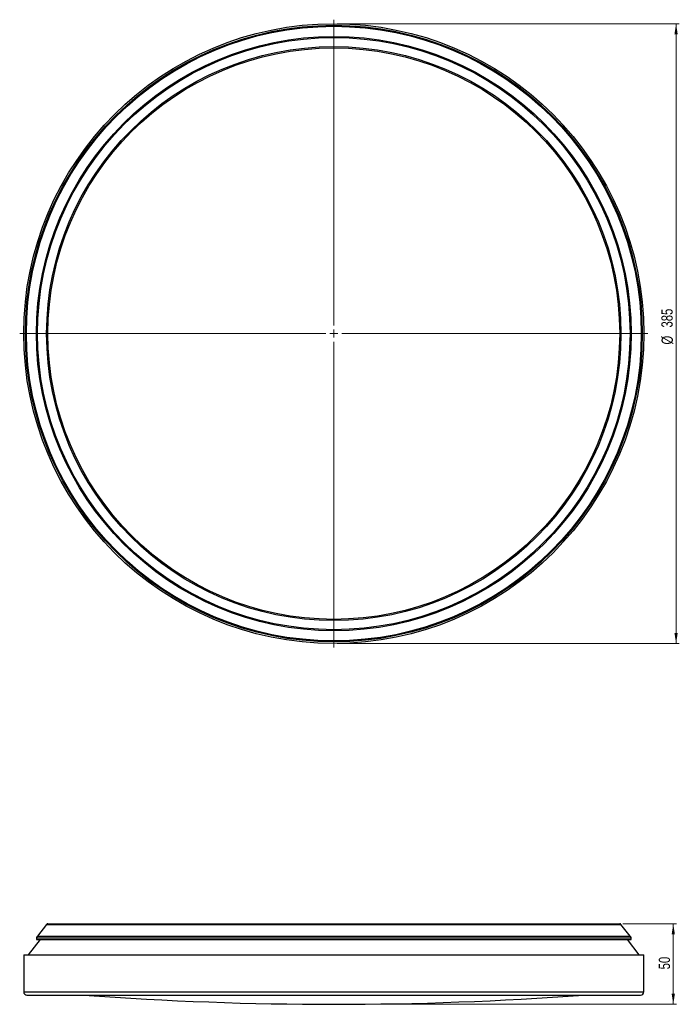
# Model space of a CAD drawing. Header units: millimetres. Extents: x 569 to 774, y 372 to 678.
import ezdxf

# ---------------------------------------------------------------- set-up
doc = ezdxf.new("R2010")
doc.units = ezdxf.units.MM
doc.header["$PDSIZE"] = -1
doc.styles.add('SLDTEXTSTYLE0', font='TXT', dxfattribs={"width": 0.75})
doc.dimstyles.new('SLDDIMSTYLE0', dxfattribs={"dimtxt": 3.5, "dimasz": 3.302, "dimexe": 0, "dimexo": 0.0625, "dimgap": 0.875, "dimtad": 1, "dimdec": 0, "dimlfac": 2, "dimrnd": 1e-09, "dimzin": 12, "dimdsep": 46, "dimtxsty": 'SLDTEXTSTYLE0', "dimsah": 1, "dimcen": 0.09, "dimadec": 0, "dimazin": 3, "dimtfac": 1, "dimtdec": 0, "dimtofl": 0, "dimtmove": 0, "dimatfit": 3, "dimfxl": 0, "dimfrac": 2, "dimtolj": 1, "dimtzin": 12, "dimarcsym": 0})

# ---------------------------------------------------------------- blocks, each defined once
blk = doc.blocks.new('_D')
at = {"color": 7, "linetype": 'Continuous', "lineweight": 0}
for p, q in [((756.24, 397.44), (772.88, 397.44)), ((771.88, 372.44), (771.88, 397.44)), ((667.5, 372.44), (772.88, 372.44))]:
    blk.add_line(p, q, dxfattribs=at)
at = {"color": 7, "linetype": 'Continuous', "lineweight": 18}
for points in [[(771.88, 397.44), (771.37, 394.14), (772.39, 394.14)], [(771.88, 372.44), (772.39, 375.74), (771.37, 375.74)]]:
    blk.add_solid(points, dxfattribs=at)
at = {"color": 7, "linetype": 'Continuous', "lineweight": 18, "insert": (767.37, 383.3), "char_height": 3.5, "attachment_point": 1, "rotation": 90, "style": 'SLDTEXTSTYLE0'}
blk.add_mtext('50', dxfattribs=at)
blk = doc.blocks.new('_D_1')
at = {"color": 7, "linetype": 'Continuous', "lineweight": 0}
for p, q in [((667.5, 676.99), (773.75, 676.99)), ((772.75, 676.99), (772.75, 484.49)), ((667.5, 484.49), (773.75, 484.49))]:
    blk.add_line(p, q, dxfattribs=at)
at = {"color": 7, "linetype": 'Continuous', "lineweight": 18}
for points in [[(772.75, 676.99), (772.24, 673.69), (773.26, 673.69)], [(772.75, 484.49), (773.26, 487.79), (772.24, 487.79)]]:
    blk.add_solid(points, dxfattribs=at)
at = {"color": 7, "linetype": 'Continuous', "lineweight": 18, "char_height": 3.5, "attachment_point": 1, "rotation": 90, "style": 'SLDTEXTSTYLE0'}
for s, insert in [('385', (768.18, 582.63)), ('%%c', (768.24, 577.35))]:
    blk.add_mtext(s, dxfattribs=dict(at, insert=insert))
blk = doc.blocks.new('SW_CENTERMARKSYMBOL_0')
at = {"color": 0, "linetype": 'Continuous', "lineweight": 18}
for p, q in [((0, 2.5), (0, 97.5)), ((-2.5, 0), (-97.5, 0)), ((0, 0), (-1.25, 0)), ((0, 0), (0, 1.25)), ((0, 0), (0, -1.25)), ((0, 0), (1.25, 0)), ((2.5, 0), (97.5, 0)), ((0, -2.5), (0, -97.5))]:
    blk.add_line(p, q, dxfattribs=at)

msp = doc.modelspace()

# ---------------------------------------------------------------- linework, layer by layer
at = {"color": 7, "linetype": 'Continuous', "lineweight": 25}
for p, q in [((577.36, 397.24), (574.54, 393.56)), ((577.76, 397.44), (666.5, 397.44)), ((666.5, 397.44), (755.24, 397.44)), ((758.45, 393.56), (755.63, 397.24)), ((575.34, 392.61), (571.66, 387.81)), ((574.19, 393.06), (574.19, 392.61)), ((574.19, 392.61), (666.5, 392.61)), ((574.54, 393.56), (666.5, 393.56)), ((666.5, 393.56), (758.45, 393.56)), ((666.5, 392.61), (758.8, 392.61)), ((761.34, 387.81), (757.66, 392.61)), ((758.8, 392.61), (758.8, 393.06)), ((570.25, 387.81), (570.25, 376.31)), ((570.25, 387.81), (666.5, 387.81)), ((666.5, 387.81), (762.75, 387.81)), ((762.75, 376.31), (762.75, 387.81)), ((571.25, 375.31), (666.5, 375.31)), ((666.5, 375.31), (761.75, 375.31))]:
    msp.add_line(p, q, dxfattribs=at)
at = {"color": 8, "linetype": 'Continuous', "lineweight": 25}
for p, q in [((577.36, 397.24), (666.5, 397.24)), ((666.5, 397.24), (755.63, 397.24)), ((574.19, 393.06), (666.5, 393.06)), ((666.5, 393.06), (758.8, 393.06)), ((570.25, 376.31), (666.5, 376.31)), ((666.5, 376.31), (762.75, 376.31))]:
    msp.add_line(p, q, dxfattribs=at)
at = {"color": 7, "linetype": 'Continuous', "lineweight": 25}
for radius in [96.25, 95.75, 95.44, 92.3, 91.96, 89.14, 88.74]:
    msp.add_circle((666.5, 580.74), radius, dxfattribs=at)
for centre, radius, start, end in [((577.76, 396.94), 0.5, 90, 142.5432), ((755.24, 396.94), 0.5, 37.4568, 90), ((574.69, 393.06), 0.5, 90, 180), ((758.3, 393.06), 0.5, 0, 90), ((571.25, 376.31), 1, 180, 270), ((761.75, 376.31), 1, 270, 0), ((666.5, 1420.72), 1048.28, 265.75691, 274.24309)]:
    msp.add_arc(centre, radius, start, end, dxfattribs=at)
at = {"color": 7, "linetype": 'Continuous', "lineweight": 0}
msp.add_point((666.5, 372.44), dxfattribs=at)

# ---------------------------------------------------------------- block references
at = {"color": 7, "linetype": 'Continuous', "lineweight": 18}
msp.add_blockref('SW_CENTERMARKSYMBOL_0', (666.5, 580.74), dxfattribs=at)

# ---------------------------------------------------------------- dimensions: what is measured, and where the dimension line sits
dim = msp.add_linear_dim(base=(772.75, 484.49), p1=(666.5, 676.99), p2=(666.5, 484.49), angle=90, text='%%c<>', dimstyle='SLDDIMSTYLE0', dxfattribs=at)
dim.commit()
dim.dimension.update_dxf_attribs({"geometry": '_D_1', "text_midpoint": (772.75, 583.87), "dimtype": 160})
dim = msp.add_linear_dim(base=(771.88, 397.44), p1=(666.5, 372.44), p2=(755.24, 397.44), angle=90, dimstyle='SLDDIMSTYLE0', dxfattribs=at)
dim.commit()
dim.dimension.update_dxf_attribs({"geometry": '_D', "text_midpoint": (771.88, 385.89), "dimtype": 160})

doc.saveas('drawing.dxf')
